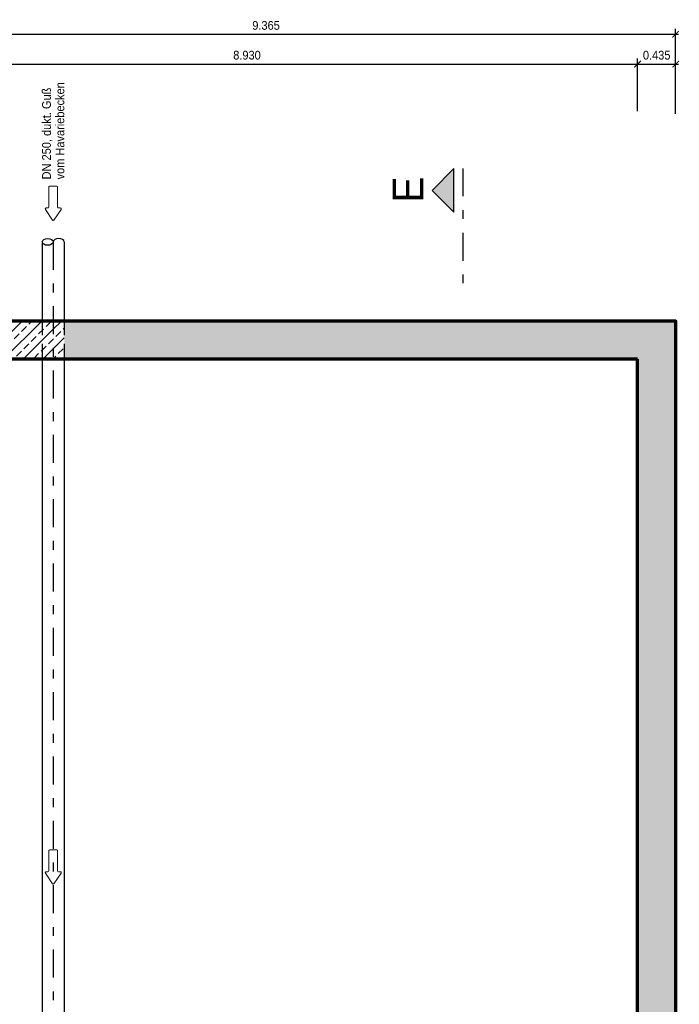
# Model space of a CAD drawing. Header units: metres. Extents: x -5 to 93, y -48 to 79.
# Tile 15 of 91: x 19.6 to 27.14, y -22.98 to -11.73. Entities that reach past the tile are written whole.
import ezdxf

# ---------------------------------------------------------------- set-up
doc = ezdxf.new("R2010")
doc.units = ezdxf.units.M
doc.header["$LTSCALE"] = 0.05
doc.header["$PDMODE"] = 35
doc.header["$PDSIZE"] = 0.1
doc.linetypes.add('STRICHPUNKT2', pattern=[12.7, 6.35, -3.175, 0, -3.175])
doc.linetypes.add('VERDECKT2', pattern=[4.7625, 3.175, -1.5875])
for name, color, linetype, lineweight in [('Bemassung_Bau', 7, 'Continuous', 18), ('Beschrifttung', 7, 'Continuous', 18), ('Beschriftung-Schnitte', 7, 'Continuous', 25), ('Rohre', 160, 'Continuous', 30), ('Rohre_mitte', 160, 'STRICHPUNKT2', 25), ('Rohre_verdeckt', 160, 'VERDECKT2', 25), ('Wand', 6, 'Continuous', 70), ('Wand-Schraffur', 252, 'Continuous', 20)]:
    doc.layers.add(name, color=color, linetype=linetype, lineweight=lineweight)
doc.layers.add('Rohre_Text', color=160, linetype='Continuous')
doc.styles.add('Arial', font='arial.ttf', dxfattribs={"width": 0.9})
doc.dimstyles.new('AEC Bemassung 1-50', dxfattribs={"dimtxt": 0.1, "dimasz": 0.075, "dimexe": 0.0625, "dimexo": 0, "dimgap": 0.05, "dimtad": 1, "dimdec": 3, "dimrnd": 0.005, "dimzin": 1, "dimdsep": 46, "dimtxsty": 'Arial', "dimblk": 'ARCHTICK', "dimcen": 0.125, "dimdle": 0.03125, "dimazin": 0, "dimtfac": 1, "dimtdec": 3, "dimtix": 1, "dimtmove": 2, "dimatfit": 2, "dimfxl": 1, "dimtolj": 1, "dimtzin": 0, "dimarcsym": 0})

# ---------------------------------------------------------------- blocks, each defined once
blk = doc.blocks.new('Pfeil')
at = {"layer": 'Beschrifttung'}
for p, q in [((0, -0.04), (0, 0.04)), ((0.01, 0.05), (0.24, 0.05)), ((0.25, 0.06), (0.25, 0.081)), ((0.388, 0.008), (0.266, 0.09)), ((0.01, -0.05), (0.24, -0.05)), ((0.25, -0.081), (0.25, -0.06)), ((0.266, -0.09), (0.388, -0.008))]:
    blk.add_line(p, q, dxfattribs=at)
for centre, start, end in [((0.01, 0.04), 90, 180), ((0.24, 0.06), 270, 0), ((0.26, 0.081), 56.3099, 180), ((0.382, 0), 303.6901, 56.3099), ((0.01, -0.04), 180, 270), ((0.24, -0.06), 0, 90), ((0.26, -0.081), 180, 303.6901)]:
    blk.add_arc(centre, 0.01, start, end, dxfattribs=at)
blk = doc.blocks.new('_ArchTick')
at = {"color": 0, "linetype": 'ByBlock', "const_width": 0.15}
blk.add_lwpolyline([(-0.5, -0.5), (0.5, 0.5)], dxfattribs=at)
blk = doc.blocks.new('*D28')
at = {"layer": 'Bemassung_Bau', "color": 0, "lineweight": -2, "transparency": 16777216}
for p, q in [((17.698, -12.239), (26.691, -12.239)), ((17.729, -12.239), (17.729, -12.177)), ((26.659, -12.777), (26.659, -12.177))]:
    blk.add_line(p, q, dxfattribs=at)
at = {"layer": 'Defpoints', "color": 0, "transparency": 16777216}
for p in [(17.729, -12.239), (26.659, -12.239), (26.659, -12.777)]:
    blk.add_point(p, dxfattribs=at)
at = {"layer": 'Bemassung_Bau', "color": 0, "lineweight": -2, "transparency": 16777216, "xscale": 0.075, "yscale": 0.075, "zscale": 0.075, "rotation": 180}
blk.add_blockref('_ArchTick', (17.729, -12.239), dxfattribs=at)
at = {"layer": 'Bemassung_Bau', "color": 0, "lineweight": -2, "transparency": 16777216, "xscale": 0.075, "yscale": 0.075, "zscale": 0.075}
blk.add_blockref('_ArchTick', (26.659, -12.239), dxfattribs=at)
at = {"layer": 'Bemassung_Bau', "color": 0, "transparency": 16777216, "insert": (22.194, -12.138), "char_height": 0.1, "attachment_point": 5, "style": 'Arial'}
blk.add_mtext('\\A1;8.930', dxfattribs=at)
blk = doc.blocks.new('*D29')
at = {"layer": 'Bemassung_Bau', "color": 0, "lineweight": -2, "transparency": 16777216}
for p, q in [((26.628, -12.239), (27.126, -12.239)), ((26.659, -12.777), (26.659, -12.177)), ((27.094, -12.809), (27.094, -12.177))]:
    blk.add_line(p, q, dxfattribs=at)
at = {"layer": 'Defpoints', "color": 0, "transparency": 16777216}
for p in [(27.094, -12.239), (26.659, -12.777), (27.094, -12.809)]:
    blk.add_point(p, dxfattribs=at)
at = {"layer": 'Bemassung_Bau', "color": 0, "lineweight": -2, "transparency": 16777216, "xscale": 0.075, "yscale": 0.075, "zscale": 0.075, "rotation": 180}
blk.add_blockref('_ArchTick', (26.659, -12.239), dxfattribs=at)
at = {"layer": 'Bemassung_Bau', "color": 0, "lineweight": -2, "transparency": 16777216, "xscale": 0.075, "yscale": 0.075, "zscale": 0.075}
blk.add_blockref('_ArchTick', (27.094, -12.239), dxfattribs=at)
at = {"layer": 'Bemassung_Bau', "color": 0, "transparency": 16777216, "insert": (26.877, -12.138), "char_height": 0.1, "attachment_point": 5, "style": 'Arial'}
blk.add_mtext('\\A1;0.435', dxfattribs=at)
blk = doc.blocks.new('*D30')
at = {"layer": 'Bemassung_Bau', "color": 0, "lineweight": -2, "transparency": 16777216}
for p, q in [((17.698, -11.899), (27.126, -11.899)), ((17.729, -11.899), (17.729, -11.836)), ((27.094, -12.239), (27.094, -11.836))]:
    blk.add_line(p, q, dxfattribs=at)
at = {"layer": 'Defpoints', "color": 0, "transparency": 16777216}
for p in [(17.729, -11.899), (27.094, -11.899), (27.094, -12.239)]:
    blk.add_point(p, dxfattribs=at)
at = {"layer": 'Bemassung_Bau', "color": 0, "lineweight": -2, "transparency": 16777216, "xscale": 0.075, "yscale": 0.075, "zscale": 0.075, "rotation": 180}
blk.add_blockref('_ArchTick', (17.729, -11.899), dxfattribs=at)
at = {"layer": 'Bemassung_Bau', "color": 0, "lineweight": -2, "transparency": 16777216, "xscale": 0.075, "yscale": 0.075, "zscale": 0.075}
blk.add_blockref('_ArchTick', (27.094, -11.899), dxfattribs=at)
at = {"layer": 'Bemassung_Bau', "color": 0, "transparency": 16777216, "insert": (22.412, -11.798), "char_height": 0.1, "attachment_point": 5, "style": 'Arial'}
blk.add_mtext('\\A1;9.365', dxfattribs=at)

msp = doc.modelspace()

# ---------------------------------------------------------------- hatches: boundary and pattern name
at = {"layer": 'Beschriftung-Schnitte'}
msp.add_hatch(color=256, dxfattribs=at).paths.add_polyline_path([(24.5594, -13.9324), (24.3094, -13.6824), (24.5594, -13.4324)])
at = {"layer": 'Wand-Schraffur'}
h = msp.add_hatch(dxfattribs=at)
h.set_pattern_fill('ANSI33', color=256, scale=0.025, style=0)
h.paths.add_polyline_path([(18.7794, -15.6104), (18.7794, -15.1754), (17.7294, -15.1754), (17.7294, -15.6104)])
h.paths.add_polyline_path([(18.7794, -15.6104), (19.0794, -15.6104), (19.0794, -15.1754), (18.7794, -15.1754)])
h.paths.add_polyline_path([(19.3794, -15.1754), (19.0794, -15.1754), (19.0794, -15.6104), (19.3794, -15.6104)])
h.paths.add_polyline_path([(19.8544, -15.6104), (19.8544, -15.1754), (19.3794, -15.1754), (19.3794, -15.6104)])
h.paths.add_polyline_path([(19.8544, -15.6104), (19.9794, -15.6104), (19.9794, -15.1754), (19.8544, -15.1754)])
h.paths.add_polyline_path([(19.3616, -27.1859), (19.839, -27.1859), (19.839, -27.0327), (19.3616, -27.0327)], flags=9)
h = msp.add_hatch(dxfattribs=at)
h.set_pattern_fill('ANSI33', color=256, scale=0.025, style=0)
h.paths.add_polyline_path([(20.1044, -15.1754), (19.9794, -15.1754), (19.9794, -15.6104), (20.1044, -15.6104)])
h = msp.add_hatch(dxfattribs=at)
h.set_pattern_fill('ANSI33', color=256, scale=0.025, style=0)
h.paths.add_polyline_path([(26.6594, -15.6104), (26.6594, -34.6904), (26.1829, -34.6904), (26.6179, -35.1254), (27.0944, -35.1254), (27.0944, -15.1754), (20.1044, -15.1754), (20.1044, -15.6104)])

# ---------------------------------------------------------------- linework, layer by layer
at = {"layer": 'Beschriftung-Schnitte', "color": 6, "linetype": 'STRICHPUNKT2'}
msp.add_line((24.6594, -13.4324), (24.6594, -14.892), dxfattribs=at)
at = {"layer": 'Beschriftung-Schnitte'}
msp.add_lwpolyline([(24.5594, -13.9324), (24.5594, -13.4324), (24.3094, -13.6824)], close=True, dxfattribs=at)
at = {"layer": 'Rohre'}
for p, q in [((19.8544, -14.2706), (19.8544, -15.1754)), ((20.1044, -14.2706), (20.1044, -15.1754)), ((19.8544, -15.6104), (19.8544, -26.0369)), ((20.1044, -15.6104), (20.1044, -26.0369))]:
    msp.add_line(p, q, dxfattribs=at)
msp.add_ellipse((19.9169, -14.2706), major_axis=(-0.0625, 0), ratio=0.6258032, dxfattribs=at)
msp.add_ellipse((20.0419, -14.2706), major_axis=(-0.0625, 0), ratio=0.6258032, start_param=3.1415927, end_param=6.2831853, dxfattribs=at)
at = {"layer": 'Rohre_mitte'}
msp.add_line((19.9794, -14.2706), (19.9794, -26.0369), dxfattribs=at)
at = {"layer": 'Rohre_verdeckt'}
for p, q in [((19.8544, -15.1754), (19.8544, -15.6104)), ((20.1044, -15.1754), (20.1044, -15.6104))]:
    msp.add_line(p, q, dxfattribs=at)
at = {"layer": 'Wand'}
for p, q in [((26.6594, -15.6104), (17.7294, -15.6104)), ((26.6594, -34.6904), (26.6594, -15.6104))]:
    msp.add_line(p, q, dxfattribs=at)
msp.add_lwpolyline([(17.4294, -35.1254), (27.0944, -35.1254), (27.0944, -15.1754), (17.4294, -15.1754)], dxfattribs=at)

# ---------------------------------------------------------------- block references
at = {"layer": 'Rohre_Text', "xscale": -1, "rotation": 90}
for p in [(19.9794, -13.633), (19.9794, -21.2147)]:
    msp.add_blockref('Pfeil', p, dxfattribs=at)

# ---------------------------------------------------------------- texts
at = {"layer": 'Beschriftung-Schnitte', "color": 6, "style": 'Arial', "width": 0.9}
msp.add_text('E', height=0.35, rotation=90, dxfattribs=at).set_placement((24.2103, -13.8191))
at = {"layer": 'Rohre_Text', "style": 'Arial', "width": 0.9}
for s, p in [('vom Havariebecken', (20.1055, -13.5568)), ('DN 250, dukt. Guß', (19.9522, -13.5568))]:
    msp.add_text(s, height=0.1, rotation=90, dxfattribs=at).set_placement(p)

# ---------------------------------------------------------------- dimensions: what is measured, and where the dimension line sits
at = {"layer": 'Bemassung_Bau'}
for base, p1, p2, picture, middle in [((27.0944, -11.8988), (17.7294, -11.8988), (27.0944, -12.2391), '*D30', (22.4119, -11.7977)), ((26.6594, -12.2391), (17.7294, -12.2391), (26.6594, -12.7771), '*D28', (22.1944, -12.1381)), ((27.0944, -12.2391), (26.6594, -12.7771), (27.0944, -12.809), '*D29', (26.8769, -12.1381))]:
    dim = msp.add_linear_dim(base=base, p1=p1, p2=p2, dimstyle='AEC Bemassung 1-50', dxfattribs=at)
    dim.commit()
    dim.dimension.update_dxf_attribs({"geometry": picture, "text_midpoint": middle})

doc.saveas('drawing.dxf')
